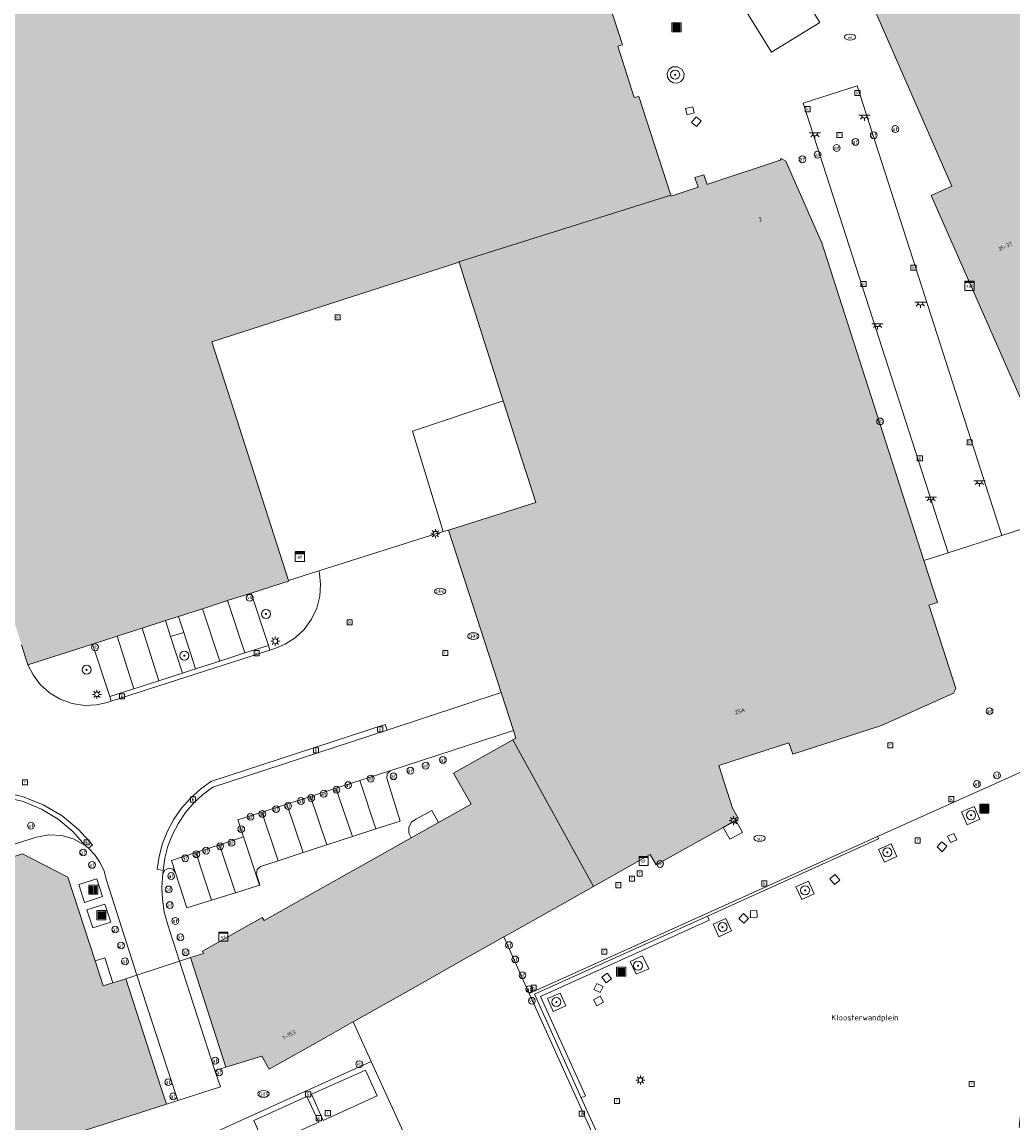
# Model space of a CAD drawing. Header units: metres. Extents: x 196496 to 197479, y 355250 to 356324.
# Tile 84 of 119: x 197029 to 197117, y 356013 to 356110. Entities that reach past the tile are written whole.
import ezdxf
from ezdxf.enums import TextEntityAlignment as Align

# ---------------------------------------------------------------- set-up
doc = ezdxf.new("R2010")
doc.units = ezdxf.units.M
doc.layers.get('0').update_dxf_attribs({"lineweight": 9})
for name, color, linetype, lineweight in [('B-WE-GR-BEPLANTING_CULTUUR_HEESTERS-GV', 251, 'Continuous', 9), ('B-WE-GR-BOOM-S', 251, 'Continuous', 9), ('B-WE-IE-MEUBILAIR_WEGMEUBILAIR-GV', 251, 'Continuous', 9), ('B-WE-IE-MEUBILAIR_WEGMEUBILAIR-S', 251, 'Continuous', 9), ('B-WE-KL-BRANDSTOF_PUT-S', 251, 'Continuous', 9), ('B-WE-KL-DATA-S', 251, 'Continuous', 9), ('B-WE-KL-ET_KAST-S', 251, 'Continuous', 9), ('B-WE-KL-ET_LS_OV_LICHTMAST-S', 251, 'Continuous', 9), ('B-WE-KL-ET_LS_OV_LICHTPUNT-S', 251, 'Continuous', 9), ('B-WE-KL-GAS_PUT-S', 251, 'Continuous', 9), ('B-WE-KL-WATER-S', 251, 'Continuous', 9), ('B-WE-OG-BEBOUWING-GV', 251, 'Continuous', 9), ('B-WE-OG-BEBOUWING_HUISNUMMER-T35', 90, 'Continuous', 9), ('B-WE-OG-BEBOUWING_STRAATNAAM-T35', 130, 'Continuous', 9), ('B-WE-RI-GWA_KOLK-S', 251, 'Continuous', 9), ('B-WE-RI-GWA_RIOOLPUT-S', 251, 'Continuous', 9), ('B-WE-VH-GOOT-G', 251, 'Continuous', 9), ('B-WE-VH-ONVERHARD-GV', 251, 'Continuous', 9), ('B-WE-VH-VERHARDING_BEDRIJFSVLOERPLAAT-GV', 251, 'Continuous', 9), ('B-WE-VH-VERHARDING_BETONSTRAATSTEEN-GV', 251, 'Continuous', 9), ('B-WE-VH-VERHARDING_GESLOTEN-GV', 251, 'Continuous', 9), ('B-WE-VH-VERHARDING_OPEN-GV', 251, 'Continuous', 9), ('B-WE-VH-VERHARDING_STRAATBAKSTEEN-GV', 251, 'Continuous', 9), ('B-WE-VH-VERHARDING_TEGEL-GV', 251, 'Continuous', 9), ('B-WE-VW-AFSLUITPAAL-S', 251, 'Continuous', 9)]:
    doc.layers.add(name, color=color, linetype=linetype, lineweight=lineweight)
doc.layers.add('X-XX-AL-PRESENTATIE_GEBOUW3-V', color=7, linetype='Continuous', lineweight=9, true_color=0xebe1d6)
doc.styles.add('NLCS-ISO', font='NLCS-ISO.ttf')
doc.styles.add('NLCS-ISO-ANNOTATIEF-T35', font='NLCS-ISO.ttf', dxfattribs={"height": 3.5})

# ---------------------------------------------------------------- blocks, each defined once
blk = doc.blocks.new('SIE-WEG_AFVALBAK-SO')
at = {"linetype": 'ByBlock', "lineweight": 18}
h = blk.add_hatch(color=0, dxfattribs=at)
h.dxf.hatch_style = 1
h.paths.add_polyline_path([(-1.5, -1.5), (1.5, -1.5), (1.5, 1.5), (-1.5, 1.5)])
at = {"color": 0, "linetype": 'ByBlock', "lineweight": 18}
for points in [[(-2, -2), (2, -2), (2, 2), (-2, 2)], [(-1.5, -1.5), (1.5, -1.5), (1.5, 1.5), (-1.5, 1.5)]]:
    blk.add_lwpolyline(points, close=True, dxfattribs=at)
blk = doc.blocks.new('SIE-WEG_AFVAL_APART_PLAATS-SO')
at = {"linetype": 'ByBlock', "lineweight": 18}
h = blk.add_hatch(color=0, dxfattribs=at)
h.dxf.hatch_style = 1
h.paths.add_polyline_path([(1.5, -1.5), (0.25, -1.5), (0.25, 1.5), (1.5, 1.5)])
h.paths.add_polyline_path([(-1.5, -1.5), (-0.25, -1.5), (-0.25, 1.5), (-1.5, 1.5)])
at = {"color": 0, "linetype": 'ByBlock', "lineweight": 18}
for points in [[(-2, -2), (2, -2), (2, 2), (-2, 2)], [(-1.5, -1.5), (-0.25, -1.5), (-0.25, 1.5), (-1.5, 1.5)], [(1.5, -1.5), (0.25, -1.5), (0.25, 1.5), (1.5, 1.5)]]:
    blk.add_lwpolyline(points, close=True, dxfattribs=at)
blk = doc.blocks.new('SKL-DATA_SIGNAAL_CAIKAST-SO')
at = {"color": 0, "linetype": 'ByBlock', "lineweight": 18}
for points in [[(-2, 2), (2, 2), (2, 1.68), (-2, 1.68)], [(-2, 1.52), (2, 1.52), (2, -2), (-2, -2)]]:
    blk.add_lwpolyline(points, close=True, dxfattribs=at)
at = {"color": 0, "linetype": 'ByBlock', "lineweight": 18, "style": 'NLCS-ISO'}
blk.add_text('cai', height=1.5, dxfattribs=at).set_placement((0, 0), align=Align.MIDDLE_CENTER)
blk = doc.blocks.new('SKL-ET_KAST_ELEKTRA-SO')
at = {"color": 0, "linetype": 'ByBlock', "lineweight": 18}
for points in [[(-2, 2), (2, 2), (2, 1.68), (-2, 1.68)], [(-2, 1.52), (2, 1.52), (2, -2), (-2, -2)]]:
    blk.add_lwpolyline(points, close=True, dxfattribs=at)
at = {"color": 0, "linetype": 'ByBlock', "lineweight": 18, "style": 'NLCS-ISO'}
blk.add_text('et', height=1.5, dxfattribs=at).set_placement((0, 0), align=Align.MIDDLE_CENTER)
blk = doc.blocks.new('SKL-ET_OV_LICHTMAST-SO')
at = {"color": 0, "linetype": 'ByBlock', "lineweight": 18}
for points in [[(-1.25, 0), (-2, 0)], [(-1.41, 1.41), (-0.88, 0.88)], [(0, 2), (0, 1.25)], [(0.88, 0.88), (1.41, 1.41)], [(2, 0), (1.25, 0)], [(-1.41, -1.41), (-0.88, -0.88)], [(0, -1.25), (0, -2)], [(0.88, -0.88), (1.41, -1.41)]]:
    blk.add_lwpolyline(points, dxfattribs=at)
blk.add_circle((0, 0), 1, dxfattribs=at)
blk = doc.blocks.new('SVW-AFSLUITPAAL-SO')
at = {"lineweight": 18}
blk.add_circle((0, 0), 1.5, dxfattribs=at)
at = {"lineweight": 18, "style": 'NLCS-ISO'}
blk.add_text('af', height=1.8, dxfattribs=at).set_placement((0, 0), align=Align.MIDDLE_CENTER)
blk = doc.blocks.new('SIE-WEG_PAAL_VERKEERSBORD-SO')
at = {"color": 0, "linetype": 'ByBlock', "lineweight": 18}
blk.add_circle((0, 0), 1.5, dxfattribs=at)
at = {"color": 0, "linetype": 'ByBlock', "lineweight": 18, "style": 'NLCS-ISO'}
blk.add_text('vb', height=1.5, dxfattribs=at).set_placement((0, 0.13), align=Align.MIDDLE_CENTER)
blk = doc.blocks.new('SRI-PUT_INSPECTIEPUT_RIOOLPUT-SO')
at = {"color": 0, "linetype": 'ByBlock', "lineweight": 18}
blk.add_lwpolyline([(-1.12, -1.12), (1.12, -1.12), (1.12, 1.12), (-1.12, 1.12)], close=True, dxfattribs=at)
at = {"color": 0, "linetype": 'ByBlock', "lineweight": 18, "style": 'NLCS-ISO'}
blk.add_text('r', height=1.5, dxfattribs=at).set_placement((0, 0.28), align=Align.MIDDLE_CENTER)
blk = doc.blocks.new('SRI-KOLK-SO')
at = {"color": 0, "linetype": 'ByBlock', "lineweight": 18}
blk.add_lwpolyline([(-1.125, -1.125), (1.125, -1.125), (1.125, 1.125), (-1.125, 1.125)], close=True, dxfattribs=at)
at = {"color": 0, "linetype": 'ByBlock', "lineweight": 18, "style": 'NLCS-ISO'}
blk.add_text('k', height=1.5, dxfattribs=at).set_placement((0, 0), align=Align.MIDDLE_CENTER)
blk = doc.blocks.new('SKL-WATER_WATERLEIDINGPUT-SO')
at = {"color": 0, "linetype": 'ByBlock', "lineweight": 18}
blk.add_ellipse((0, 0), major_axis=(2.5, 0), ratio=0.54, dxfattribs=at)
at = {"color": 0, "linetype": 'ByBlock', "lineweight": 18, "style": 'NLCS-ISO'}
blk.add_text('wl', height=1.5, dxfattribs=at).set_placement((0, 0), align=Align.MIDDLE_CENTER)
blk = doc.blocks.new('SKL-GAS_PUT-SO')
at = {"color": 0, "linetype": 'ByBlock', "lineweight": 18}
blk.add_ellipse((0, 0), major_axis=(2.5, 0), ratio=0.601255, dxfattribs=at)
at = {"color": 0, "linetype": 'ByBlock', "lineweight": 18, "style": 'NLCS-ISO'}
blk.add_text('gas', height=1.8, dxfattribs=at).set_placement((0.12, 0.3), align=Align.MIDDLE_CENTER)
blk = doc.blocks.new('SKL-BENZINEPUT_OLIEPUT-SO')
at = {"color": 0, "linetype": 'ByBlock', "lineweight": 18}
blk.add_ellipse((0, 0), major_axis=(2.5, 0), ratio=0.54, dxfattribs=at)
at = {"color": 0, "linetype": 'ByBlock', "lineweight": 18, "style": 'NLCS-ISO'}
blk.add_text('olie', height=1.5, dxfattribs=at).set_placement((0, 0.16), align=Align.MIDDLE_CENTER)
blk = doc.blocks.new('SIE-WEG_SLAGBOOM-SO')
at = {"linetype": 'ByBlock', "lineweight": 18}
h = blk.add_hatch(color=0, dxfattribs=at)
h.dxf.hatch_style = 1
h.paths.add_polyline_path([(0, 0.5), (-1, 0.5), (-2, -0.5), (-1, -0.5)])
h.paths.add_polyline_path([(2, 0.5), (1, 0.5), (0, -0.5), (1, -0.5)])
at = {"color": 0, "linetype": 'ByBlock', "lineweight": 18}
blk.add_lwpolyline([(-2, 0.5), (2, 0.5), (2, -0.5), (-2, -0.5)], close=True, dxfattribs=at)
for points in [[(-2, -0.5), (-1, 0.5)], [(-1, -0.5), (0, 0.5)], [(0, -0.5), (1, 0.5)], [(1, -0.5), (2, 0.5)]]:
    blk.add_lwpolyline(points, dxfattribs=at)
blk = doc.blocks.new('SKL-ET_OV_LICHTPUNT-SO')
at = {"color": 0, "linetype": 'ByBlock', "lineweight": 18}
for points in [[(-1.25, 0), (-2.5, 0)], [(1.25, 0), (2.5, 0)], [(-0.92, -0.85), (-1.83, -1.7)], [(0, -1.25), (0, -2.5)], [(0.92, -0.85), (1.83, -1.7)]]:
    blk.add_lwpolyline(points, dxfattribs=at)
blk.add_lwpolyline([(0, 0), (1.25, 0, -1), (-1.25, 0)], format="xyb", close=True, dxfattribs=at)
blk = doc.blocks.new('SGR-BOOM_01-SO')
at = {"linetype": 'ByBlock', "lineweight": 18}
h = blk.add_hatch(color=0, dxfattribs=at)
h.dxf.hatch_style = 1
edge = h.paths.add_edge_path()
edge.add_arc((0, 0), 0.25, 0, 360)
at = {"color": 0, "linetype": 'ByBlock', "lineweight": 18}
for radius in [2, 0.25]:
    blk.add_circle((0, 0), radius, dxfattribs=at)

msp = doc.modelspace()

# ---------------------------------------------------------------- hatches: boundary and pattern name
at = {"layer": 'X-XX-AL-PRESENTATIE_GEBOUW3-V'}
for points in [[(197079.338, 356117.577), (197079.321, 356117.63), (197077.851, 356122.202), (197077.434, 356122.072), (197075.97, 356126.612), (197076.385, 356126.763), (197074.908, 356131.337), (197074.493, 356131.218), (197071.556, 356140.392), (197067.397, 356139.039), (197067.119, 356138.949), (197066.756, 356140.008), (197066.848, 356140.046), (197066.732, 356140.427), (197066.623, 356140.391), (197066.434, 356140.934), (197066.348, 356140.907), (197041.55, 356132.937), (197041.786, 356132.249), (197032.455, 356129.225), (197032.239, 356129.96), (197025.379, 356127.75), (197020.801, 356126.275), (197009.804, 356122.733), (197009.976, 356122.185), (197007.882, 356121.517), (197017.61, 356091.342), (197017.785, 356091.399), (197029.294, 356055.539), (197029.854, 356053.795), (197035.533, 356055.618), (197037.717, 356056.319), (197039.91, 356057.023), (197041.973, 356057.685), (197043.117, 356058.052), (197045.246, 356058.736), (197047.454, 356059.444), (197049.543, 356060.115), (197052.826, 356061.169), (197052.813, 356061.211), (197047.728, 356077.054), (197046.055, 356082.267), (197067.856, 356089.295), (197067.842, 356089.339), (197086.522, 356095.219), (197083.715, 356103.919), (197083.301, 356103.824), (197081.841, 356108.339), (197082.264, 356108.477), (197080.807, 356113.008), (197080.79, 356113.061)], [(197129.258, 356090.584), (197124.455, 356101.495), (197126.469, 356102.383), (197124.592, 356106.663), (197124.419, 356106.585), (197119.576, 356117.634), (197122.539, 356119.74), (197120.377, 356122.727), (197120.216, 356122.935), (197105.455, 356112.252), (197105.578, 356112.081), (197104.462, 356111.577), (197111.299, 356096.001), (197109.481, 356095.18), (197121.805, 356067.17), (197129.401, 356070.46), (197136.684, 356075.381), (197136.566, 356075.555), (197136.016, 356076.366), (197137.01, 356077.039), (197135.395, 356079.424), (197137.448, 356080.815), (197137.73, 356081.005), (197135.51, 356084.175), (197136.067, 356084.587), (197135.518, 356085.412), (197135.238, 356085.229), (197132.587, 356089.171), (197130.742, 356087.957), (197130.599, 356087.806), (197130.097, 356088.678)], [(197072.306, 356075.336), (197073.31, 356072.186), (197073.882, 356070.393), (197074.61, 356068.108), (197066.937, 356065.674), (197071.563, 356051.339), (197072.644, 356047.99), (197072.859, 356047.325), (197072.599, 356047.179), (197079.717, 356034.25), (197084.703, 356037.06), (197085.229, 356036.144), (197091.126, 356039.453), (197092.249, 356040.083), (197092.482, 356040.214), (197091.964, 356041.141), (197090.756, 356044.906), (197096.923, 356046.898), (197097.285, 356045.897), (197105.085, 356048.429), (197111.435, 356051.289), (197111.642, 356051.688), (197109.298, 356058.984), (197109.278, 356059.046), (197110.015, 356059.272), (197108.823, 356062.985), (197099.794, 356091.104), (197099.787, 356091.119), (197096.674, 356098.21), (197096.254, 356098.446), (197096.155, 356098.285), (197089.778, 356096.178), (197089.725, 356096.16), (197089.422, 356097.012), (197088.64, 356096.751), (197088.924, 356095.903), (197086.551, 356095.13), (197086.522, 356095.219), (197067.842, 356089.339), (197067.856, 356089.295), (197068.48, 356087.336), (197071.751, 356077.077)], [(197067.83, 356027.551), (197071.798, 356029.787), (197072.512, 356030.19), (197077.212, 356032.838), (197079.717, 356034.25), (197072.599, 356047.179), (197067.361, 356044.225), (197068.915, 356041.51), (197066.035, 356039.886), (197063.628, 356038.528), (197050.689, 356031.231), (197050.513, 356031.501), (197045.23, 356028.534), (197045.339, 356028.332), (197044.182, 356027.962), (197047.298, 356018.3), (197050.468, 356019.285), (197051.121, 356018.135), (197056.128, 356020.957), (197058.414, 356022.245), (197058.511, 356022.3), (197063.121, 356024.897)], [(197038.476, 356026.102), (197037.327, 356025.743), (197036.482, 356025.479), (197035.766, 356027.694), (197033.381, 356035.071), (197029.369, 356037.13), (197022.49, 356034.954), (197022.174, 356035.93), (197020.849, 356040.017), (197020.823, 356040.097), (197011.196, 356036.986), (197009.765, 356036.524), (197010.691, 356033.654), (197012.362, 356028.475), (197014.931, 356020.512), (197016.802, 356021.146), (197017.866, 356017.858), (197020.385, 356010.057), (197020.518, 356009.646), (197022.38, 356008.673), (197022.826, 356008.817), (197028.948, 356010.799), (197034.106, 356012.469), (197042.07, 356015.048), (197041.61, 356016.462)]]:
    msp.add_hatch(color=256, dxfattribs=at).paths.add_polyline_path(points)

# ---------------------------------------------------------------- linework, layer by layer
at = {"layer": 'B-WE-GR-BEPLANTING_CULTUUR_HEESTERS-GV', "flags": 128}
for points in [[(197052.813, 356061.211), (197052.826, 356061.169), (197049.543, 356060.115), (197051.045, 356055.493), (197051.178, 356055.084), (197051.63, 356055.23), (197052.542, 356055.612), (197053.415, 356056.175), (197054.199, 356056.912), (197054.842, 356057.798), (197055.307, 356058.789), (197055.575, 356059.831), (197055.646, 356060.868), (197055.54, 356061.851), (197055.498, 356062.069)], [(197035.533, 356055.618), (197029.854, 356053.795), (197030.302, 356052.9), (197030.937, 356052.056), (197031.75, 356051.321), (197032.708, 356050.746), (197033.761, 356050.371), (197034.845, 356050.209), (197035.9, 356050.254), (197036.876, 356050.476), (197037.195, 356050.579), (197037.06, 356050.989)]]:
    msp.add_lwpolyline(points, close=True, dxfattribs=at)
at = {"layer": 'B-WE-IE-MEUBILAIR_WEGMEUBILAIR-GV', "flags": 128}
for points in [[(197086.209, 356105.982), (197086.236, 356105.616), (197086.422, 356105.3), (197086.723, 356105.108), (197087.078, 356105.079), (197087.406, 356105.217), (197087.635, 356105.49), (197087.696, 356105.924), (197087.49, 356106.31), (197087.114, 356106.519), (197086.684, 356106.515), (197086.368, 356106.319)], [(197113.764, 356040.182), (197113.27, 356041.288), (197112.157, 356040.81), (197112.646, 356039.671)], [(197106.45, 356036.882), (197105.954, 356038.003), (197104.842, 356037.496), (197105.344, 356036.385)], [(197099.151, 356033.586), (197098.66, 356034.693), (197097.543, 356034.211), (197098.061, 356033.096)], [(197091.873, 356030.313), (197091.366, 356031.425), (197090.257, 356030.919), (197090.753, 356029.796)], [(197083.478, 356026.508), (197084.582, 356026.984), (197084.022, 356028.111), (197082.938, 356027.611)], [(197077.281, 356023.724), (197076.779, 356024.833), (197075.662, 356024.345), (197076.164, 356023.217)]]:
    msp.add_lwpolyline(points, close=True, dxfattribs=at)
at = {"layer": 'B-WE-OG-BEBOUWING-GV', "flags": 128}
for points in [[(197120.216, 356122.935), (197105.455, 356112.252), (197105.578, 356112.081), (197104.462, 356111.577), (197111.299, 356096.001), (197109.481, 356095.18), (197121.805, 356067.17)], [(197029.294, 356055.539), (197029.854, 356053.795), (197035.533, 356055.618), (197037.717, 356056.319), (197039.91, 356057.023), (197041.973, 356057.685), (197043.117, 356058.052), (197045.246, 356058.736), (197047.454, 356059.444), (197049.543, 356060.115), (197052.826, 356061.169), (197052.813, 356061.211), (197047.728, 356077.054), (197046.055, 356082.267), (197067.856, 356089.295), (197067.842, 356089.339), (197086.522, 356095.219), (197083.715, 356103.919), (197083.301, 356103.824), (197081.841, 356108.339), (197082.264, 356108.477), (197080.807, 356113.008)], [(197034.106, 356012.469), (197042.07, 356015.048), (197041.61, 356016.462), (197038.476, 356026.102), (197037.327, 356025.743), (197036.482, 356025.479), (197035.766, 356027.694), (197033.381, 356035.071), (197029.369, 356037.13), (197022.49, 356034.954), (197022.174, 356035.93), (197020.849, 356040.017), (197020.823, 356040.097), (197011.196, 356036.986), (197009.765, 356036.524), (197010.691, 356033.654), (197012.362, 356028.475), (197014.931, 356020.512), (197016.802, 356021.146), (197017.866, 356017.858), (197020.385, 356010.057)]]:
    msp.add_lwpolyline(points, dxfattribs=at)
for points in [[(197072.306, 356075.336), (197073.31, 356072.186), (197073.882, 356070.393), (197074.61, 356068.108), (197066.937, 356065.674), (197071.563, 356051.339), (197072.644, 356047.99), (197072.859, 356047.325), (197072.599, 356047.179), (197079.717, 356034.25), (197084.703, 356037.06), (197085.229, 356036.144), (197091.126, 356039.453), (197092.249, 356040.083), (197092.482, 356040.214), (197091.964, 356041.141), (197090.756, 356044.906), (197096.923, 356046.898), (197097.285, 356045.897), (197105.085, 356048.429), (197111.435, 356051.289), (197111.642, 356051.688), (197109.298, 356058.984), (197109.278, 356059.046), (197110.015, 356059.272), (197108.823, 356062.985), (197099.794, 356091.104), (197099.787, 356091.119), (197096.674, 356098.21), (197096.254, 356098.446), (197096.155, 356098.285), (197089.778, 356096.178), (197089.725, 356096.16), (197089.422, 356097.012), (197088.64, 356096.751), (197088.924, 356095.903), (197086.551, 356095.13), (197086.522, 356095.219), (197067.842, 356089.339), (197067.856, 356089.295), (197068.48, 356087.336), (197071.751, 356077.077)], [(197067.83, 356027.551), (197071.798, 356029.787), (197072.512, 356030.19), (197077.212, 356032.838), (197079.717, 356034.25), (197072.599, 356047.179), (197067.361, 356044.225), (197068.915, 356041.51), (197066.035, 356039.886), (197063.628, 356038.528), (197050.689, 356031.231), (197050.513, 356031.501), (197045.23, 356028.534), (197045.339, 356028.332), (197044.182, 356027.962), (197047.298, 356018.3), (197050.468, 356019.285), (197051.121, 356018.135), (197056.128, 356020.957), (197058.414, 356022.245), (197058.511, 356022.3), (197063.121, 356024.897)]]:
    msp.add_lwpolyline(points, close=True, dxfattribs=at)
at = {"layer": 'B-WE-VH-GOOT-G', "flags": 128}
for points in [[(197051.178, 356055.084), (197037.195, 356050.579)], [(197061.514, 356048.022), (197061.348, 356048.51), (197045.987, 356043.484), (197045.053, 356042.819), (197044.184, 356042.037), (197043.399, 356041.149), (197042.718, 356040.17), (197042.155, 356039.119), (197041.72, 356038.016), (197041.419, 356036.887), (197041.25, 356035.753), (197041.771, 356035.659)], [(197035.184, 356037.618), (197035.536, 356037.912), (197034.321, 356039.264), (197032.866, 356040.461), (197031.205, 356041.443), (197029.387, 356042.162), (197027.479, 356042.585), (197025.552, 356042.702), (197023.677, 356042.526), (197021.913, 356042.087), (197022.075, 356041.585)]]:
    msp.add_lwpolyline(points, dxfattribs=at)
at = {"layer": 'B-WE-VH-ONVERHARD-GV', "flags": 128}
for points in [[(197086.209, 356105.982), (197086.236, 356105.616), (197086.422, 356105.3), (197086.723, 356105.108), (197087.078, 356105.079), (197087.406, 356105.217), (197087.635, 356105.49), (197087.696, 356105.924), (197087.49, 356106.31), (197087.114, 356106.519), (197086.684, 356106.515), (197086.368, 356106.319)], [(197043.478, 356053.056), (197044.63, 356053.427), (197043.581, 356056.633), (197042.43, 356056.28)], [(197113.764, 356040.182), (197113.27, 356041.288), (197112.157, 356040.81), (197112.646, 356039.671)], [(197106.45, 356036.882), (197105.954, 356038.003), (197104.842, 356037.496), (197105.344, 356036.385)], [(197099.151, 356033.586), (197098.66, 356034.693), (197097.543, 356034.211), (197098.061, 356033.096)], [(197091.873, 356030.313), (197091.366, 356031.425), (197090.257, 356030.919), (197090.753, 356029.796)], [(197083.478, 356026.508), (197084.582, 356026.984), (197084.022, 356028.111), (197082.938, 356027.611)], [(197077.281, 356023.724), (197076.779, 356024.833), (197075.662, 356024.345), (197076.164, 356023.217)]]:
    msp.add_lwpolyline(points, close=True, dxfattribs=at)
at = {"layer": 'B-WE-VH-VERHARDING_BEDRIJFSVLOERPLAAT-GV', "flags": 128}
msp.add_lwpolyline([(197091.126, 356039.453), (197091.731, 356038.409), (197092.834, 356038.998), (197092.249, 356040.083)], close=True, dxfattribs=at)
at = {"layer": 'B-WE-VH-VERHARDING_BETONSTRAATSTEEN-GV', "flags": 128}
msp.add_lwpolyline([(197027.479, 356042.585), (197029.387, 356042.162), (197031.205, 356041.443), (197032.866, 356040.461), (197034.321, 356039.264), (197035.536, 356037.912), (197035.184, 356037.618), (197035.752, 356037.025), (197036.219, 356036.335), (197036.562, 356035.576), (197036.771, 356034.782), (197039.445, 356026.418), (197043.214, 356027.646), (197042.155, 356030.932), (197041.873, 356031.992), (197041.707, 356033.082), (197041.661, 356034.184), (197041.742, 356035.354), (197041.771, 356035.659), (197041.25, 356035.753), (197041.419, 356036.887), (197041.72, 356038.016), (197042.155, 356039.119), (197042.718, 356040.17), (197043.399, 356041.149), (197044.184, 356042.037), (197045.053, 356042.819), (197045.987, 356043.484), (197061.348, 356048.51), (197061.514, 356048.022), (197071.563, 356051.339), (197066.937, 356065.674), (197066.466, 356065.544), (197055.498, 356062.069), (197055.54, 356061.851), (197055.646, 356060.868), (197055.575, 356059.831), (197055.307, 356058.789), (197054.842, 356057.798), (197054.199, 356056.912), (197053.415, 356056.175), (197052.542, 356055.612), (197051.63, 356055.23), (197051.178, 356055.084), (197037.195, 356050.579), (197036.876, 356050.476), (197035.9, 356050.254), (197034.845, 356050.209), (197033.761, 356050.371), (197032.708, 356050.746), (197031.75, 356051.321), (197030.937, 356052.056), (197030.302, 356052.9), (197029.854, 356053.795), (197029.294, 356055.539)], dxfattribs=at)
for points in [[(197051.045, 356055.493), (197049.543, 356060.115), (197047.454, 356059.444), (197048.985, 356054.83)], [(197046.766, 356054.115), (197045.246, 356058.736), (197043.117, 356058.052), (197043.581, 356056.633), (197044.63, 356053.427)], [(197047.454, 356059.444), (197045.246, 356058.736), (197046.766, 356054.115), (197048.985, 356054.83)], [(197039.91, 356057.023), (197041.401, 356052.387), (197043.478, 356053.056), (197042.43, 356056.28), (197041.973, 356057.685)], [(197043.581, 356056.633), (197043.117, 356058.052), (197041.973, 356057.685), (197042.43, 356056.28)], [(197041.401, 356052.387), (197039.91, 356057.023), (197037.717, 356056.319), (197039.174, 356051.67)], [(197039.174, 356051.67), (197037.717, 356056.319), (197035.533, 356055.618), (197037.06, 356050.989)], [(197046.766, 356054.115), (197044.63, 356053.427), (197043.478, 356053.056), (197041.401, 356052.387), (197039.174, 356051.67), (197037.06, 356050.989), (197037.195, 356050.579), (197051.178, 356055.084), (197051.045, 356055.493), (197048.985, 356054.83)], [(197059.109, 356043.595), (197061.835, 356044.478), (197072.644, 356047.99), (197071.563, 356051.339), (197061.514, 356048.022), (197046.139, 356042.996), (197045.273, 356042.353), (197044.468, 356041.603), (197043.743, 356040.757), (197043.115, 356039.828), (197042.597, 356038.833), (197042.199, 356037.792), (197041.924, 356036.727), (197041.771, 356035.659), (197041.742, 356035.354), (197041.92, 356035.687), (197042.264, 356035.84), (197042.63, 356035.75), (197042.864, 356035.454), (197042.513, 356036.54), (197044.644, 356037.236), (197046.732, 356037.918), (197048.853, 356038.612), (197048.358, 356040.112), (197050.469, 356040.795), (197052.676, 356041.511), (197054.752, 356042.183), (197056.979, 356042.905)], [(197041.771, 356035.659), (197041.924, 356036.727), (197042.199, 356037.792), (197042.597, 356038.833), (197043.115, 356039.828), (197043.743, 356040.757), (197044.468, 356041.603), (197045.273, 356042.353), (197046.139, 356042.996), (197061.514, 356048.022), (197061.348, 356048.51), (197045.987, 356043.484), (197045.053, 356042.819), (197044.184, 356042.037), (197043.399, 356041.149), (197042.718, 356040.17), (197042.155, 356039.119), (197041.72, 356038.016), (197041.419, 356036.887), (197041.25, 356035.753)], [(197061.835, 356044.478), (197059.109, 356043.595), (197060.532, 356039.31), (197062.663, 356040.003), (197061.479, 356043.802), (197061.509, 356044.182), (197061.783, 356044.447)], [(197056.979, 356042.905), (197058.453, 356038.634), (197060.532, 356039.31), (197059.109, 356043.595)], [(197034.884, 356037.859), (197033.809, 356039.081), (197032.521, 356040.167), (197031.048, 356041.066), (197029.434, 356041.734), (197027.736, 356042.142), (197026.016, 356042.281), (197024.336, 356042.159), (197022.748, 356041.803), (197023.156, 356041.735), (197023.41, 356041.409), (197023.377, 356040.996), (197023.074, 356040.715), (197020.849, 356040.017), (197022.174, 356035.93), (197030.594, 356038.6), (197031.687, 356038.8), (197032.827, 356038.739), (197033.921, 356038.414)], [(197022.748, 356041.803), (197024.336, 356042.159), (197026.016, 356042.281), (197027.736, 356042.142), (197029.434, 356041.734), (197031.048, 356041.066), (197032.521, 356040.167), (197033.809, 356039.081), (197034.884, 356037.859), (197035.184, 356037.618), (197035.536, 356037.912), (197034.321, 356039.264), (197032.866, 356040.461), (197031.205, 356041.443), (197029.387, 356042.162), (197027.479, 356042.585), (197025.552, 356042.702), (197023.677, 356042.526), (197021.913, 356042.087), (197022.075, 356041.585)], [(197052.676, 356041.511), (197054.103, 356037.22), (197056.208, 356037.904), (197054.752, 356042.183)], [(197056.208, 356037.904), (197058.453, 356038.634), (197056.979, 356042.905), (197054.752, 356042.183)], [(197054.103, 356037.22), (197052.676, 356041.511), (197050.469, 356040.795), (197051.921, 356036.511)], [(197048.853, 356038.612), (197050.257, 356034.355), (197050.303, 356034.369), (197050.008, 356035.324), (197050.061, 356035.727), (197050.359, 356036.003), (197051.921, 356036.511), (197050.469, 356040.795), (197048.358, 356040.112)], [(197050.257, 356034.355), (197048.853, 356038.612), (197046.732, 356037.918), (197048.14, 356033.688)], [(197042.864, 356035.454), (197043.868, 356032.344), (197046.023, 356033.022), (197044.644, 356037.236), (197042.513, 356036.54)], [(197046.023, 356033.022), (197048.14, 356033.688), (197046.732, 356037.918), (197044.644, 356037.236)], [(197046.322, 356018.002), (197043.214, 356027.646), (197039.445, 356026.418), (197042.593, 356016.783), (197043.057, 356015.363), (197046.819, 356016.563)], [(197054.851, 356015.908), (197055.889, 356013.608), (197060.637, 356015.775), (197059.614, 356018.051)], [(197049.754, 356013.586), (197050.764, 356011.321), (197055.501, 356013.461), (197054.442, 356015.718)]]:
    msp.add_lwpolyline(points, close=True, dxfattribs=at)
at = {"layer": 'B-WE-VH-VERHARDING_GESLOTEN-GV', "flags": 128}
for points in [[(197036.43, 356033.344), (197035.922, 356034.914), (197034.333, 356034.401), (197034.841, 356032.831)], [(197037.159, 356031.089), (197036.645, 356032.678), (197035.056, 356032.165), (197035.57, 356030.576)]]:
    msp.add_lwpolyline(points, close=True, dxfattribs=at)
at = {"layer": 'B-WE-VH-VERHARDING_OPEN-GV', "flags": 128}
for points in [[(197077.761, 356145.843), (197073.516, 356143.203), (197095.402, 356107.807), (197099.651, 356110.422)], [(197115.71, 356065.193), (197102.956, 356104.835), (197098.197, 356103.305), (197110.956, 356063.669)], [(197087.962, 356102.305), (197088.593, 356102.461), (197088.461, 356102.995), (197087.83, 356102.839)], [(197088.352, 356101.602), (197088.782, 356101.26), (197089.186, 356101.769), (197088.755, 356102.111)], [(197055.498, 356062.069), (197066.466, 356065.544), (197063.741, 356074.398), (197071.751, 356077.077), (197068.48, 356087.336), (197067.856, 356089.295), (197046.055, 356082.267), (197047.728, 356077.054), (197052.813, 356061.211)], [(197073.31, 356072.186), (197072.306, 356075.336), (197071.751, 356077.077), (197063.741, 356074.398), (197066.466, 356065.544), (197066.937, 356065.674), (197074.61, 356068.108), (197073.882, 356070.393)], [(197140.482, 356013.839), (197140.682, 356018.885), (197133.515, 356019.633), (197121.476, 356046.182), (197104.745, 356038.64), (197104.84, 356038.428), (197089.742, 356031.624), (197089.912, 356031.261), (197075.042, 356024.54), (197078.998, 356015.777), (197078.626, 356015.608), (197082.597, 356006.827), (197082.226, 356006.667), (197085.757, 355998.837), (197085.771, 355998.843), (197101.985, 356006.162), (197109.301, 356009.465), (197114.939, 356012.01), (197130.753, 356010.389), (197132.932, 356011.372), (197117.215, 356013.007), (197117.519, 356015.783), (197117.561, 356016.174)], [(197113.764, 356040.182), (197112.646, 356039.671), (197112.157, 356040.81), (197113.27, 356041.288)], [(197066.035, 356039.886), (197065.461, 356040.946), (197064.055, 356040.184), (197063.677, 356039.917), (197063.431, 356039.462), (197063.426, 356038.945), (197063.628, 356038.528)], [(197089.742, 356031.624), (197104.84, 356038.428), (197104.745, 356038.64), (197074.047, 356024.801), (197082.226, 356006.667), (197082.597, 356006.827), (197078.626, 356015.608), (197074.492, 356024.751)], [(197110.001, 356037.723), (197110.426, 356037.29), (197110.863, 356037.779), (197110.417, 356038.184)], [(197110.001, 356037.723), (197110.417, 356038.184), (197110.863, 356037.779), (197110.426, 356037.29)], [(197110.92, 356038.679), (197111.161, 356038.112), (197111.731, 356038.35), (197111.462, 356038.912)], [(197110.92, 356038.679), (197111.462, 356038.912), (197111.731, 356038.35), (197111.161, 356038.112)], [(197106.45, 356036.882), (197105.344, 356036.385), (197104.842, 356037.496), (197105.954, 356038.003)], [(197100.552, 356034.904), (197100.951, 356034.403), (197101.408, 356034.79), (197101.011, 356035.283)], [(197100.552, 356034.904), (197101.011, 356035.283), (197101.408, 356034.79), (197100.951, 356034.403)], [(197099.151, 356033.586), (197098.061, 356033.096), (197097.543, 356034.211), (197098.66, 356034.693)], [(197089.742, 356031.624), (197074.492, 356024.751), (197078.626, 356015.608), (197078.998, 356015.777), (197075.042, 356024.54), (197089.912, 356031.261)], [(197091.873, 356030.313), (197090.753, 356029.796), (197090.257, 356030.919), (197091.366, 356031.425)], [(197092.504, 356031.41), (197092.949, 356030.989), (197093.36, 356031.4), (197092.935, 356031.842)], [(197092.504, 356031.41), (197092.935, 356031.842), (197093.36, 356031.4), (197092.949, 356030.989)], [(197093.534, 356032.102), (197093.552, 356031.481), (197094.144, 356031.519), (197094.111, 356032.13)], [(197093.534, 356032.102), (197094.111, 356032.13), (197094.144, 356031.519), (197093.552, 356031.481)], [(197037.327, 356025.743), (197036.623, 356027.93), (197035.766, 356027.694), (197036.482, 356025.479)], [(197083.478, 356026.508), (197082.938, 356027.611), (197084.022, 356028.111), (197084.582, 356026.984)], [(197080.45, 356026.231), (197080.826, 356025.73), (197081.292, 356026.09), (197080.91, 356026.587)], [(197080.45, 356026.231), (197080.91, 356026.587), (197081.292, 356026.09), (197080.826, 356025.73)], [(197079.746, 356025.152), (197080.298, 356024.886), (197080.552, 356025.413), (197079.999, 356025.689)], [(197079.746, 356025.152), (197079.999, 356025.689), (197080.552, 356025.413), (197080.298, 356024.886)], [(197077.281, 356023.724), (197076.164, 356023.217), (197075.662, 356024.345), (197076.779, 356024.833)], [(197080.01, 356023.72), (197080.584, 356024.036), (197080.293, 356024.562), (197079.715, 356024.238)], [(197080.01, 356023.72), (197079.715, 356024.238), (197080.293, 356024.562), (197080.584, 356024.036)]]:
    msp.add_lwpolyline(points, close=True, dxfattribs=at)
at = {"layer": 'B-WE-VH-VERHARDING_STRAATBAKSTEEN-GV', "flags": 128}
for points in [[(197077.761, 356145.843), (197099.651, 356110.422), (197095.402, 356107.807), (197073.516, 356143.203)], [(197086.209, 356105.982), (197086.368, 356106.319), (197086.684, 356106.515), (197087.114, 356106.519), (197087.49, 356106.31), (197087.696, 356105.924), (197087.635, 356105.49), (197087.406, 356105.217), (197087.078, 356105.079), (197086.723, 356105.108), (197086.422, 356105.3), (197086.236, 356105.616)], [(197087.962, 356102.305), (197087.83, 356102.839), (197088.461, 356102.995), (197088.593, 356102.461)], [(197088.352, 356101.602), (197088.755, 356102.111), (197089.186, 356101.769), (197088.782, 356101.26)], [(197028.948, 356010.799), (197022.826, 356008.817), (197022.38, 356008.673), (197020.518, 356009.646), (197021.277, 356007.498), (197022.116, 356005.127), (197028.776, 356007.304), (197029.779, 356005.207), (197023.145, 356002.216), (197023.188, 356002.095), (197044.027, 356011.521), (197049.531, 356014.011), (197060.112, 356018.797), (197058.511, 356022.3), (197058.414, 356022.245), (197056.128, 356020.957), (197051.121, 356018.135), (197050.468, 356019.285), (197047.298, 356018.3), (197046.322, 356018.002), (197046.819, 356016.563), (197043.057, 356015.363), (197042.07, 356015.048), (197034.106, 356012.469)], [(197061.351, 356016.087), (197060.112, 356018.797), (197049.531, 356014.011), (197044.027, 356011.521), (197023.188, 356002.095), (197024.343, 355999.546), (197026.496, 355994.792), (197063.429, 356011.541)], [(197055.889, 356013.608), (197054.851, 356015.908), (197059.614, 356018.051), (197060.637, 356015.775)], [(197055.501, 356013.461), (197050.764, 356011.321), (197049.754, 356013.586), (197054.442, 356015.718)]]:
    msp.add_lwpolyline(points, close=True, dxfattribs=at)
for points in [[(197080.807, 356113.008), (197082.264, 356108.477), (197081.841, 356108.339), (197083.301, 356103.824), (197083.715, 356103.919), (197086.522, 356095.219), (197086.551, 356095.13), (197088.924, 356095.903), (197088.64, 356096.751), (197089.422, 356097.012), (197089.725, 356096.16), (197089.778, 356096.178), (197096.155, 356098.285), (197096.254, 356098.446), (197096.674, 356098.21), (197099.787, 356091.119), (197099.794, 356091.104), (197108.823, 356062.985), (197110.956, 356063.669), (197098.197, 356103.305), (197102.956, 356104.835), (197115.71, 356065.193), (197119.425, 356066.398)], [(197121.805, 356067.17), (197109.481, 356095.18), (197111.299, 356096.001), (197104.462, 356111.577)], [(197119.425, 356066.398), (197115.71, 356065.193), (197110.956, 356063.669), (197108.823, 356062.985), (197110.015, 356059.272), (197109.278, 356059.046), (197109.298, 356058.984), (197111.642, 356051.688), (197111.435, 356051.289), (197105.085, 356048.429), (197097.285, 356045.897), (197096.923, 356046.898), (197090.756, 356044.906), (197091.964, 356041.141), (197092.482, 356040.214), (197092.249, 356040.083), (197092.834, 356038.998), (197091.731, 356038.409), (197091.126, 356039.453), (197085.229, 356036.144), (197084.703, 356037.06), (197079.717, 356034.25), (197077.212, 356032.838), (197072.512, 356030.19), (197071.798, 356029.787), (197074.047, 356024.801), (197104.745, 356038.64), (197121.476, 356046.182)], [(197082.226, 356006.667), (197074.047, 356024.801), (197071.798, 356029.787), (197067.83, 356027.551), (197063.121, 356024.897), (197058.511, 356022.3), (197060.112, 356018.797), (197061.351, 356016.087), (197063.429, 356011.541)]]:
    msp.add_lwpolyline(points, dxfattribs=at)
at = {"layer": 'B-WE-VH-VERHARDING_TEGEL-GV', "flags": 128}
for points in [[(197043.214, 356027.646), (197044.182, 356027.962), (197045.339, 356028.332), (197045.23, 356028.534), (197050.513, 356031.501), (197050.689, 356031.231), (197063.628, 356038.528), (197063.426, 356038.945), (197063.431, 356039.462), (197063.677, 356039.917), (197064.055, 356040.184), (197065.461, 356040.946), (197066.035, 356039.886), (197068.915, 356041.51), (197067.361, 356044.225), (197072.599, 356047.179), (197072.859, 356047.325), (197072.644, 356047.99), (197061.835, 356044.478), (197061.783, 356044.447), (197061.509, 356044.182), (197061.479, 356043.802), (197062.663, 356040.003), (197060.532, 356039.31), (197058.453, 356038.634), (197056.208, 356037.904), (197054.103, 356037.22), (197051.921, 356036.511), (197050.359, 356036.003), (197050.061, 356035.727), (197050.008, 356035.324), (197050.303, 356034.369), (197050.257, 356034.355), (197048.14, 356033.688), (197046.023, 356033.022), (197043.868, 356032.344), (197042.864, 356035.454), (197042.63, 356035.75), (197042.264, 356035.84), (197041.92, 356035.687), (197041.742, 356035.354), (197041.661, 356034.184), (197041.707, 356033.082), (197041.873, 356031.992), (197042.155, 356030.932)], [(197037.327, 356025.743), (197038.476, 356026.102), (197039.445, 356026.418), (197036.771, 356034.782), (197036.562, 356035.576), (197036.219, 356036.335), (197035.752, 356037.025), (197035.184, 356037.618), (197034.884, 356037.859), (197033.921, 356038.414), (197032.827, 356038.739), (197031.687, 356038.8), (197030.594, 356038.6), (197022.174, 356035.93), (197022.49, 356034.954), (197029.369, 356037.13), (197033.381, 356035.071), (197035.766, 356027.694), (197036.623, 356027.93)], [(197036.43, 356033.344), (197034.841, 356032.831), (197034.333, 356034.401), (197035.922, 356034.914)], [(197037.159, 356031.089), (197035.57, 356030.576), (197035.056, 356032.165), (197036.645, 356032.678)], [(197047.298, 356018.3), (197044.182, 356027.962), (197043.214, 356027.646), (197046.322, 356018.002)], [(197042.593, 356016.783), (197039.445, 356026.418), (197038.476, 356026.102), (197041.61, 356016.462), (197042.07, 356015.048), (197043.057, 356015.363)]]:
    msp.add_lwpolyline(points, close=True, dxfattribs=at)

# ---------------------------------------------------------------- block references
at = {"layer": 'B-WE-GR-BOOM-S', "xscale": 0.2, "yscale": 0.2, "zscale": 0.2}
for p in [(197086.903, 356105.828), (197050.836, 356058.266), (197043.644, 356054.592), (197035.02, 356053.348), (197112.993, 356040.526), (197105.605, 356037.243), (197098.361, 356033.892), (197091.081, 356030.655), (197083.63, 356027.247), (197076.437, 356024.046)]:
    msp.add_blockref('SGR-BOOM_01-SO', p, dxfattribs=at)
at = {"layer": 'B-WE-IE-MEUBILAIR_WEGMEUBILAIR-S', "xscale": 0.2, "yscale": 0.2, "zscale": 0.2}
for name, p in [('SIE-WEG_AFVALBAK-SO', (197087.025, 356110.013)), ('SIE-WEG_PAAL_VERKEERSBORD-SO', (197104.972, 356075.25)), ('SIE-WEG_SLAGBOOM-SO', (197053.831, 356063.683)), ('SIE-WEG_PAAL_VERKEERSBORD-SO', (197049.404, 356059.701)), ('SIE-WEG_PAAL_VERKEERSBORD-SO', (197035.77, 356055.331)), ('SIE-WEG_AFVALBAK-SO', (197114.161, 356041.102)), ('SIE-WEG_PAAL_VERKEERSBORD-SO', (197085.581, 356036.224)), ('SIE-WEG_AFVAL_APART_PLAATS-SO', (197035.607, 356033.945)), ('SIE-WEG_AFVAL_APART_PLAATS-SO', (197036.331, 356031.706)), ('SIE-WEG_AFVALBAK-SO', (197082.145, 356026.714)), ('SIE-WEG_PAAL_VERKEERSBORD-SO', (197074.268, 356024.159)), ('SIE-WEG_PAAL_VERKEERSBORD-SO', (197059.061, 356018.558))]:
    msp.add_blockref(name, p, dxfattribs=at)
at = {"layer": 'B-WE-KL-BRANDSTOF_PUT-S', "xscale": 0.2, "yscale": 0.2, "zscale": 0.2}
msp.add_blockref('SKL-BENZINEPUT_OLIEPUT-SO', (197066.185, 356060.267), dxfattribs=at)
at = {"layer": 'B-WE-KL-DATA-S', "xscale": 0.2, "yscale": 0.2, "zscale": 0.2}
msp.add_blockref('SKL-DATA_SIGNAAL_CAIKAST-SO', (197112.851, 356087.211), dxfattribs=at)
at = {"layer": 'B-WE-KL-ET_KAST-S', "xscale": 0.2, "yscale": 0.2, "zscale": 0.2}
for p in [(197053.818, 356063.303), (197084.127, 356036.492), (197047.079, 356029.813)]:
    msp.add_blockref('SKL-ET_KAST_ELEKTRA-SO', p, dxfattribs=at)
at = {"layer": 'B-WE-KL-ET_LS_OV_LICHTMAST-S', "xscale": 0.2, "yscale": 0.2, "zscale": 0.2}
for p in [(197065.771, 356065.345), (197051.654, 356055.874), (197035.933, 356051.181), (197092.052, 356040.043), (197083.837, 356017.164)]:
    msp.add_blockref('SKL-ET_OV_LICHTMAST-SO', p, dxfattribs=at)
at = {"layer": 'B-WE-KL-ET_LS_OV_LICHTPUNT-S', "xscale": 0.2, "yscale": 0.2, "zscale": 0.2}
for p in [(197103.599, 356102.252), (197099.227, 356100.698), (197108.517, 356085.765), (197104.748, 356083.866), (197113.719, 356070.016), (197109.455, 356068.579)]:
    msp.add_blockref('SKL-ET_OV_LICHTPUNT-SO', p, dxfattribs=at)
at = {"layer": 'B-WE-KL-GAS_PUT-S', "xscale": 0.2, "yscale": 0.2, "zscale": 0.2}
for p in [(197069.113, 356056.32), (197050.618, 356015.944)]:
    msp.add_blockref('SKL-GAS_PUT-SO', p, dxfattribs=at)
at = {"layer": 'B-WE-KL-WATER-S', "xscale": 0.2, "yscale": 0.2, "zscale": 0.2}
for p in [(197102.318, 356109.141), (197094.34, 356038.492)]:
    msp.add_blockref('SKL-WATER_WATERLEIDINGPUT-SO', p, dxfattribs=at)
at = {"layer": 'B-WE-RI-GWA_KOLK-S', "xscale": 0.2, "yscale": 0.2, "zscale": 0.2}
for p in [(197102.974, 356104.215), (197098.576, 356102.794), (197107.916, 356088.82), (197103.508, 356087.377), (197057.15, 356084.431), (197112.857, 356073.416), (197108.473, 356071.99), (197058.215, 356057.537), (197050.019, 356054.815), (197038.135, 356051.005), (197060.9, 356048.092), (197055.242, 356046.242), (197044.413, 356041.909), (197111.254, 356041.934), (197035.037, 356038.128), (197094.763, 356034.499), (197074.429, 356025.311), (197054.551, 356015.908), (197055.494, 356013.803), (197078.675, 356014.199)]:
    msp.add_blockref('SRI-KOLK-SO', p, dxfattribs=at)
at = {"layer": 'B-WE-RI-GWA_RIOOLPUT-S', "xscale": 0.2, "yscale": 0.2, "zscale": 0.2}
for p in [(197101.394, 356100.517), (197066.643, 356054.833), (197105.88, 356046.679), (197029.593, 356043.414), (197108.28, 356038.295), (197083.779, 356035.379), (197081.899, 356034.353), (197083.106, 356034.92), (197080.657, 356028.479), (197113.041, 356016.812), (197081.783, 356015.328), (197056.288, 356014.248)]:
    msp.add_blockref('SRI-PUT_INSPECTIEPUT_RIOOLPUT-SO', p, dxfattribs=at)
at = {"layer": 'B-WE-VW-AFSLUITPAAL-S', "xscale": 0.2, "yscale": 0.2, "zscale": 0.2}
for p in [(197106.311, 356101.039), (197104.41, 356100.485), (197101.141, 356099.366), (197102.795, 356099.905), (197098.122, 356098.37), (197099.462, 356098.778), (197114.62, 356049.697), (197064.915, 356044.898), (197066.429, 356045.401), (197060.065, 356043.75), (197062.077, 356043.958), (197063.57, 356044.453), (197115.274, 356044.038), (197057.05, 356042.77), (197058.081, 356043.18), (197113.504, 356043.27), (197053.916, 356041.775), (197054.827, 356042.044), (197055.925, 356042.419), (197051.726, 356041.054), (197052.785, 356041.335), (197049.474, 356040.379), (197050.515, 356040.641), (197030.123, 356039.601), (197048.655, 356039.294), (197047.802, 356038.097), (197034.715, 356037.232), (197044.701, 356037.083), (197045.56, 356037.397), (197046.796, 356037.783), (197035.505, 356036.142), (197043.711, 356036.725), (197042.479, 356035.156), (197042.256, 356033.976), (197042.354, 356032.594), (197042.846, 356031.197), (197037.54, 356030.443), (197043.295, 356029.751), (197038.063, 356029.03), (197043.745, 356028.437), (197072.261, 356029.066), (197038.411, 356027.631), (197072.809, 356027.803), (197073.446, 356026.412), (197074.043, 356025.179), (197046.365, 356018.873), (197046.71, 356017.838), (197042.227, 356016.982), (197042.654, 356015.726)]:
    msp.add_blockref('SVW-AFSLUITPAAL-SO', p, dxfattribs=at)

# ---------------------------------------------------------------- texts
at = {"layer": 'B-WE-OG-BEBOUWING_HUISNUMMER-T35', "style": 'NLCS-ISO-ANNOTATIEF-T35'}
for s, rotation, p in [('2', 18.3, (197094.41, 356093.076)), ('31-37', 24.3, (197115.997, 356090.687)), ('25A', 17.9, (197092.594, 356049.703)), ('1-153', 27.5, (197052.868, 356021.154))]:
    msp.add_text(s, height=0.36, rotation=rotation, dxfattribs=at).set_placement(p, align=Align.MIDDLE)
at = {"layer": 'B-WE-OG-BEBOUWING_STRAATNAAM-T35', "style": 'NLCS-ISO-ANNOTATIEF-T35'}
msp.add_text('Kloosterwandplein', height=0.5, dxfattribs=at).set_placement((197103.629, 356022.602), align=Align.MIDDLE)

doc.saveas('drawing.dxf')
